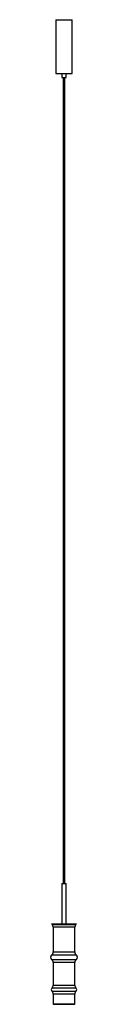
# Paper-space layout '_Frontal' of a CAD drawing. Header units: millimetres. Extents: x 50 to 150, y 112 to 3776.
import ezdxf

# ---------------------------------------------------------------- set-up
doc = ezdxf.new("R2010")
doc.units = ezdxf.units.MM

psp = doc.layouts.new('_Frontal')

# ---------------------------------------------------------------- linework, layer by layer
at = {"color": 7, "linetype": 'Continuous', "lineweight": 25}
for p, q in [((70, 3776.5), (70, 3576.5)), ((70, 3776.5), (130, 3776.5)), ((130, 3576.5), (130, 3776.5)), ((70, 3576.5), (130, 3576.5)), ((92.5, 3576.5), (92.5, 3561.5)), ((92.5, 3561.5), (107.5, 3561.5)), ((96.5, 3561.5), (96.5, 561.5)), ((103.5, 561.5), (103.5, 3561.5)), ((107.5, 3561.5), (107.5, 3576.5)), ((92.5, 561.5), (92.5, 411.5)), ((92.5, 561.5), (107.5, 561.5)), ((107.5, 411.5), (107.5, 561.5)), ((56.1, 411.5), (143.9, 411.5)), ((60, 398.3), (60, 306.5)), ((140, 306.5), (140, 398.3)), ((60, 266.5), (60, 183.3)), ((140, 183.3), (140, 266.5)), ((60, 149.7), (60, 112.5)), ((140, 112.5), (140, 149.7)), ((139, 111.5), (61, 111.5))]:
    psp.add_line(p, q, dxfattribs=at)
at = {"color": 8, "linetype": 'Continuous', "lineweight": 25}
for p, q in [((144.8, 410.2), (55.2, 410.2)), ((56.2, 408.2), (143.8, 408.2)), ((140, 398.3), (60, 398.3)), ((146, 294.5), (54, 294.5)), ((60, 306.5), (140, 306.5)), ((54, 278.5), (146, 278.5)), ((140, 266.5), (60, 266.5)), ((60, 183.3), (140, 183.3)), ((145, 172.1), (55, 172.1)), ((55, 160.9), (145, 160.9)), ((140, 149.7), (60, 149.7)), ((60, 112.5), (140, 112.5))]:
    psp.add_line(p, q, dxfattribs=at)
at = {"color": 7, "linetype": 'Continuous', "lineweight": 25}
for centre, radius, start, end in [((56.1, 410.5), 1, 90, 194.4775), ((60, 411.5), 5, 194.4775, 221.4096), ((45, 398.3), 15, 0, 41.4096), ((155, 398.3), 15, 138.5904, 180), ((140, 411.5), 5, 318.5904, 345.5225), ((143.9, 410.5), 1, 345.5225, 90), ((60, 286.5), 10, 126.8699, 233.1301), ((45, 306.5), 15, 306.8699, 0), ((155, 306.5), 15, 180, 233.1301), ((140, 286.5), 10, 306.8699, 53.1301), ((45, 266.5), 15, 0, 53.1301), ((155, 266.5), 15, 126.8699, 180), ((45, 183.3), 15, 311.8103, 0), ((155, 183.3), 15, 180, 228.1897), ((60, 166.5), 7.5, 131.8103, 228.1897), ((45, 149.7), 15, 0, 48.1897), ((155, 149.7), 15, 131.8103, 180), ((140, 166.5), 7.5, 311.8103, 48.1897), ((61, 112.5), 1, 180, 270), ((139, 112.5), 1, 270, 0)]:
    psp.add_arc(centre, radius, start, end, dxfattribs=at)

doc.saveas('drawing.dxf')
